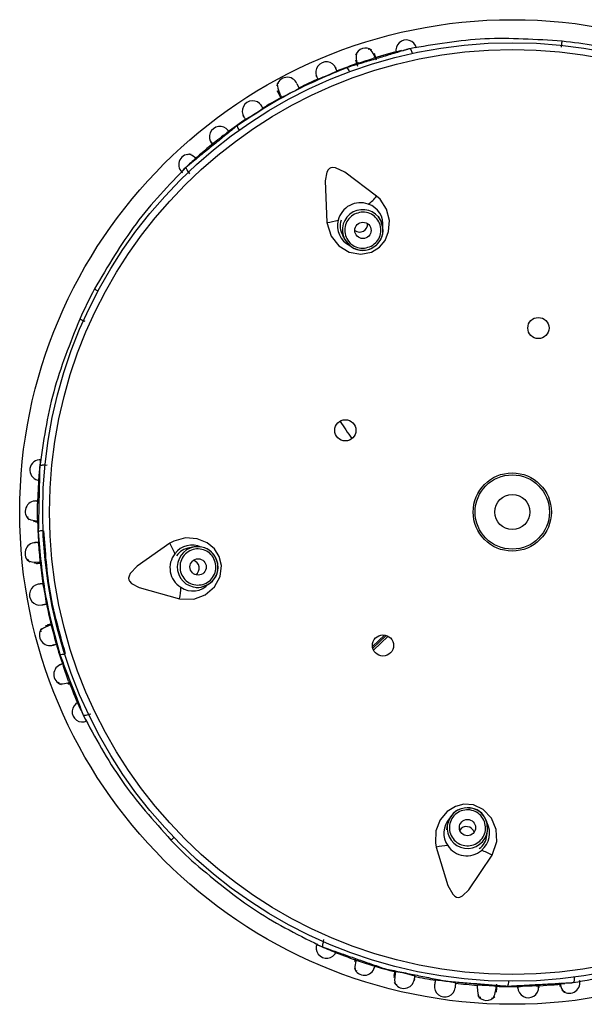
# Model space of a CAD drawing. Header units: millimetres. Extents: x 257.87 to 258.14, y 332.18 to 333.7.
# Tile 2 of 7: x 257.9621 to 257.9967, y 332.7788 to 332.8392. Entities that reach past the tile are written whole.
import ezdxf

# ---------------------------------------------------------------- set-up
doc = ezdxf.new("R2010")
doc.units = ezdxf.units.MM
doc.layers.add('SANINDUSA', color=3, linetype='Continuous')

msp = doc.modelspace()

# ---------------------------------------------------------------- linework, layer by layer
at = {"layer": 'SANINDUSA', "linetype": 'Continuous'}
for p, q in [((257.9778685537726, 332.8348635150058), (257.9779429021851, 332.8347300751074)), ((257.9780545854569, 332.8346014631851), (257.9781229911, 332.8344591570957)), ((257.9724889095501, 332.8297689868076), (257.9724343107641, 332.8298719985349)), ((257.9842017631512, 332.8269070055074), (257.9840701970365, 332.8271552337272)), ((257.9843390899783, 332.8264602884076), (257.9842017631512, 332.8269070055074)), ((257.9818613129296, 332.8259844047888), (257.98199285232, 332.8257362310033)), ((257.9636298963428, 332.811880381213), (257.9637447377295, 332.8119004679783)), ((257.9727606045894, 332.8068703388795), (257.9724838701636, 332.8068219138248)), ((257.9732278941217, 332.8068629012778), (257.9727606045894, 332.8068703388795)), ((257.9729148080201, 332.8043593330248), (257.9731914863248, 332.8044077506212)), ((257.9637383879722, 332.8020448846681), (257.9636302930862, 332.8020180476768)), ((257.9844309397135, 332.8014645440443), (257.9837002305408, 332.8007607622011)), ((257.9845340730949, 332.8014363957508), (257.9837209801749, 332.8006532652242)), ((257.9846534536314, 332.8013873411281), (257.9837679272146, 332.8005344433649)), ((257.9650643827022, 332.7986448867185), (257.9647413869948, 332.7995361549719)), ((257.9664192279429, 332.7966151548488), (257.9663043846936, 332.7965950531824)), ((257.98843256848, 332.7902396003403), (257.9882810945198, 332.7897974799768)), ((257.9882810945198, 332.7897974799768), (257.9882416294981, 332.7895193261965)), ((257.9907168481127, 332.7891681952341), (257.9907563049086, 332.789446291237)), ((257.9806947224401, 332.7826618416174), (257.9807110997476, 332.7827772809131)), ((257.9850295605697, 332.7805505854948), (257.9850025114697, 332.7804425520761)), ((257.9951766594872, 332.7800370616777), (257.9951903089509, 332.7799086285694))]:
    msp.add_line(p, q, dxfattribs=at)
at = {"layer": 'SANINDUSA', "linetype": 'Continuous', "flags": 128}
for points in [[(257.9838645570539, 332.8368877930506), (257.9838388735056, 332.8369542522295), (257.9836854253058, 332.8372597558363), (257.983548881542, 332.8374168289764), (257.9834372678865, 332.8373987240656)], [(257.9839386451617, 332.8367403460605), (257.98387935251, 332.8369359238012), (257.9838175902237, 332.837138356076)], [(257.9861418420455, 332.8371519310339), (257.9861276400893, 332.8372032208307), (257.9861075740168, 332.8372634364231), (257.9860855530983, 332.8373175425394), (257.9860623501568, 332.8373636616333), (257.9860387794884, 332.8374001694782), (257.9860156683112, 332.8374257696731), (257.9859938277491, 332.8374395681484), (257.9859740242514, 332.837441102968)], [(257.9826515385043, 332.8367545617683), (257.9827208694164, 332.8365546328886), (257.9827876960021, 332.8363619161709)], [(257.9779429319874, 332.8353238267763), (257.9778499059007, 332.8352652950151), (257.9778891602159, 332.8350214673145), (257.9780458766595, 332.8346195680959), (257.9780545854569, 332.8346014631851)], [(257.9778991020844, 332.8347558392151), (257.9778743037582, 332.8348531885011), (257.9779156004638, 332.834850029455)], [(257.9728887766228, 332.8307026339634), (257.9728668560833, 332.8307230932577), (257.9726341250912, 332.8308976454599), (257.9724573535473, 332.8309709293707), (257.972354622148, 332.8309221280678)], [(257.9839515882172, 332.8284018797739), (257.9819937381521, 332.8298676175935), (257.9814362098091, 332.8301280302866), (257.9812715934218, 332.8301531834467), (257.9811475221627, 332.8301376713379), (257.9810521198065, 332.83009137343), (257.9809761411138, 332.8300181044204), (257.9808900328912, 332.8298609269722), (257.9807896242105, 332.8293348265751), (257.9808961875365, 332.8267824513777)], [(257.9808961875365, 332.8267824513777), (257.9811551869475, 332.8259349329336), (257.9816236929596, 332.8253491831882), (257.982263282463, 332.8249606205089), (257.9829795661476, 332.8248252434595), (257.9836398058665, 332.8249524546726), (257.9841279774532, 332.8252620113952), (257.9844674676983, 332.8256828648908), (257.9846884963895, 332.8262337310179), (257.9847394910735, 332.8268965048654), (257.9845657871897, 332.8275888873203), (257.9841590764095, 332.8282071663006), (257.9839515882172, 332.8284018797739)], [(257.9843285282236, 332.8264591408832), (257.9843167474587, 332.8265919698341), (257.9842020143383, 332.8269065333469)], [(257.9819926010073, 332.8257367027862), (257.98221047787, 332.825442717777), (257.9824176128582, 332.8252852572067)], [(257.9819928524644, 332.8257362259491), (257.9823002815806, 332.8253593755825), (257.9824116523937, 332.8252774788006)], [(257.9666515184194, 332.8226996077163), (257.9666517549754, 332.8226994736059), (257.966665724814, 332.8226920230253), (257.9666928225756, 332.8226775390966), (257.9667318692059, 332.8226566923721), (257.9667811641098, 332.8226303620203), (257.96683856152, 332.8225996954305), (257.9668702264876, 332.8225827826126)], [(257.9625409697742, 332.80873096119), (257.9625564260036, 332.8086171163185), (257.9627488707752, 332.8085333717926), (257.9630907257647, 332.8084793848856), (257.9631648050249, 332.8084750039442)], [(257.9629171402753, 332.8084387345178), (257.9631286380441, 332.8084428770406), (257.9631380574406, 332.8084430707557)], [(257.9712615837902, 332.8070943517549), (257.9692625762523, 332.8056852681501), (257.9688426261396, 332.8052354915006), (257.9687678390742, 332.8050867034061), (257.9687442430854, 332.8049639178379), (257.9687588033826, 332.8048588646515), (257.9688049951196, 332.804763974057), (257.9689278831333, 332.8046334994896), (257.9693971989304, 332.80437544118), (257.9718575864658, 332.8036880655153)], [(257.9718575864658, 332.8036880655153), (257.9727436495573, 332.8036724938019), (257.9734455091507, 332.8039370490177), (257.9740127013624, 332.804425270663), (257.9743627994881, 332.8050646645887), (257.9744458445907, 332.8057318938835), (257.9743022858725, 332.8062918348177), (257.974006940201, 332.8067447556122), (257.9735513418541, 332.8071251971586), (257.9729367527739, 332.8073785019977), (257.9722245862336, 332.8074272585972), (257.9715108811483, 332.8072315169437), (257.9712615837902, 332.8070943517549)], [(257.9732257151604, 332.8068525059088), (257.9730957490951, 332.8068823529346), (257.972761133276, 332.8068704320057)], [(257.9625654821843, 332.8061254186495), (257.9625833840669, 332.8060140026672), (257.9628026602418, 332.8059504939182), (257.9631944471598, 332.8059321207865), (257.963319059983, 332.8059369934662)], [(257.9630759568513, 332.8058565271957), (257.962972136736, 332.805871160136), (257.9629915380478, 332.8059243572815)], [(257.9731909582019, 332.8044076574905), (257.9735378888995, 332.8045240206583), (257.9737516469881, 332.804672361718)], [(257.9731914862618, 332.8044077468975), (257.973644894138, 332.8045836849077), (257.9737572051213, 332.8046642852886)], [(257.9639914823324, 332.8020815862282), (257.9638747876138, 332.8020447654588), (257.9635162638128, 332.8018970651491), (257.9633322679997, 332.8017650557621), (257.9633512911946, 332.8016558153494)], [(257.9644309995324, 332.7985800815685), (257.9644844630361, 332.7984783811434), (257.9646939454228, 332.7984655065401), (257.9650336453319, 332.7985317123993), (257.9651047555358, 332.7985529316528)], [(257.9662922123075, 332.796589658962), (257.9662430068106, 332.796569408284), (257.9661831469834, 332.7965483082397), (257.9661269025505, 332.7965324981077), (257.9660762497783, 332.7965225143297), (257.9660329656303, 332.7965187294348), (257.965998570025, 332.7965212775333), (257.9659742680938, 332.7965300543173), (257.965960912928, 332.7965447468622)], [(257.9910285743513, 332.7879552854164), (257.9913171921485, 332.7887931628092), (257.9912824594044, 332.7895424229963), (257.9909934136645, 332.7902327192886), (257.9904935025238, 332.7907632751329), (257.9898845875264, 332.7910484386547), (257.9893076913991, 332.7910849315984), (257.9887856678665, 332.790944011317), (257.9882830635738, 332.7906282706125), (257.9878522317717, 332.7901220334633), (257.9875857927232, 332.7894597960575), (257.9875514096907, 332.7887205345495), (257.9876048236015, 332.7884410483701)], [(257.9884417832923, 332.7902343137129), (257.9883732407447, 332.7901199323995), (257.9882811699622, 332.7897980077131)], [(257.9907562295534, 332.7894457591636), (257.9907527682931, 332.7898116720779), (257.9906777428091, 332.7900608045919)], [(257.9907563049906, 332.7894462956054), (257.9907290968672, 332.7899318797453), (257.9906871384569, 332.7900635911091)], [(257.9713387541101, 332.7888789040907), (257.9713389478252, 332.7888790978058), (257.9713503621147, 332.7888900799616), (257.9713725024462, 332.7889113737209), (257.9714044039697, 332.7889420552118), (257.9714446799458, 332.7889808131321), (257.971491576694, 332.789025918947), (257.9715174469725, 332.7890508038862)], [(257.9876048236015, 332.7884410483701), (257.9883272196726, 332.7861044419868), (257.9886252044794, 332.7855660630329), (257.988743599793, 332.7854489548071), (257.9888530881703, 332.7853885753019), (257.9889574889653, 332.7853699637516), (257.9890620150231, 332.7853845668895), (257.989224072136, 332.7854611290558), (257.9896145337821, 332.7858277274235), (257.9910285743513, 332.7879552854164)], [(257.9806897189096, 332.7826495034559), (257.9806710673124, 332.7825996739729), (257.9806519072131, 332.7825391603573), (257.9806379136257, 332.7824824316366), (257.980629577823, 332.7824314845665), (257.9806271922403, 332.7823881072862), (257.9806308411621, 332.7823538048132), (257.9806403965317, 332.7823297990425), (257.9806555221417, 332.7823169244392)], [(257.9826638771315, 332.7815428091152), (257.9826515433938, 332.7815487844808), (257.9826456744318, 332.7815704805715)], [(257.9826873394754, 332.7815246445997), (257.9826690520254, 332.7814557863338), (257.9826136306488, 332.7811184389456), (257.9826317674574, 332.7809111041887), (257.9827327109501, 332.7808601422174)], [(257.9851159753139, 332.7807912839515), (257.985093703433, 332.7806709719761), (257.9850558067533, 332.7802850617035), (257.9850859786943, 332.7800606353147), (257.9851913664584, 332.7800261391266)], [(257.9901256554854, 332.779977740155), (257.9901246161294, 332.7798553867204), (257.9901543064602, 332.7794687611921), (257.9902229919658, 332.7792529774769), (257.990332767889, 332.7792373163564)], [(257.9909928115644, 332.7791947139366), (257.9911072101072, 332.7791966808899), (257.991201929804, 332.7794053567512), (257.9912755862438, 332.7797914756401), (257.9912883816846, 332.7799172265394)], [(257.9913053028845, 332.779555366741), (257.9913133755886, 332.7798019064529), (257.9913210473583, 332.7800361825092)], [(257.9952024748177, 332.7800771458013), (257.9952081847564, 332.7800477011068), (257.9952938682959, 332.7797696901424), (257.9953938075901, 332.7796065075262), (257.9955056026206, 332.779585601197)]]:
    msp.add_lwpolyline(points, dxfattribs=at)
at = {"layer": 'SANINDUSA', "linetype": 'Continuous'}
for centre, radius in [((257.9922702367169, 332.8090149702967), 0.03020728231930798), ((257.9922702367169, 332.8090149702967), 0.0287966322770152), ((257.9922702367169, 332.8090149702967), 0.02837947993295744), ((257.983111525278, 332.8262955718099), 0.0004994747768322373), ((257.9938716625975, 332.8203019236), 0.000650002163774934), ((257.9820306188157, 332.8140258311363), 0.0006500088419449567), ((257.9922702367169, 332.8090149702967), 0.002400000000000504), ((257.9922702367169, 332.8090149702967), 0.002279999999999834), ((257.9922702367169, 332.8090149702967), 0.001080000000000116), ((257.9730052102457, 332.805644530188), 0.0004994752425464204), ((257.984340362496, 332.8008249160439), 0.000649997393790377), ((257.9895225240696, 332.7896513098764), 0.0004994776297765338)]:
    msp.add_circle(centre, radius, dxfattribs=at)
for centre, radius, start, end in [((257.9857688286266, 332.8373456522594), 0.0006341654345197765, 12.57492429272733, 193.3593919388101), ((257.9922702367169, 332.8090149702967), 0.0290464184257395, 79.89040341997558, 83.96111201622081), ((257.9832686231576, 332.8368434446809), 0.000638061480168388, 52.95095905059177, 161.7744777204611), ((257.983654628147, 332.8369149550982), 0.0009712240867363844, 165.6198391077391, 203.3967530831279), ((257.9922702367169, 332.8090149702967), 0.02911556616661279, 103.4884769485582, 106.9913611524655), ((257.9808589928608, 332.8359968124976), 0.0006391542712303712, 22.58574211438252, 203.3497596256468), ((257.9922702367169, 332.8090149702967), 0.02911556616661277, 108.8662216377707, 111.7882568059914), ((257.7424545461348, 333.5815436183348), 0.7828053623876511, 287.8847112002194, 287.9543057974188), ((257.9714481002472, 332.8582121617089), 0.0243223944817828, 291.5999903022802, 294.4161963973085), ((257.9816530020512, 332.8358338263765), 0.0006629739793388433, 16.84314310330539, 43.1329523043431), ((257.9784670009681, 332.8350352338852), 0.0006539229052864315, 23.71291259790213, 169.2875855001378), ((257.9922702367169, 332.8090149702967), 0.0291155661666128, 114.0602297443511, 116.6971710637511), ((257.9741893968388, 332.8431279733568), 0.009523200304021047, 294.101500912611, 301.7493480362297), ((257.9763470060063, 332.8336053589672), 0.0006391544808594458, 32.58567422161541, 213.3501652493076), ((257.9922702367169, 332.8090149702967), 0.02911556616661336, 119.1082127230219, 121.7853190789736), ((257.963259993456, 332.8537882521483), 0.02425046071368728, 301.5971494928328, 304.4221979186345), ((257.9922702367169, 332.8090149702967), 0.02911556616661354, 124.0641986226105, 126.9374667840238), ((257.9743349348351, 332.8320334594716), 0.0006366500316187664, 37.5821366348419, 218.3533611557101), ((257.98262876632, 332.8210597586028), 0.01368706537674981, 124.4544664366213, 129.072236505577), ((257.9760361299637, 332.8328567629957), 0.0006629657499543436, 192.7158438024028, 219.0068529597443), ((257.9922702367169, 332.8090149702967), 0.0291155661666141, 128.8579676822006, 131.9636615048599), ((257.9724590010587, 332.8303256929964), 0.0006416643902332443, 79.76452525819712, 226.0213875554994), ((257.9922702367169, 332.8090149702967), 0.0291155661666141, 131.9636615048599, 132.8271736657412), ((257.9922702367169, 332.8090149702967), 0.02911556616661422, 132.8271736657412, 134.0737989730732), ((257.9817711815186, 332.8301297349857), 0.002782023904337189, 306.84757620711, 321.6050654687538), ((257.9829550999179, 332.8265899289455), 0.001400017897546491, 69.7561644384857, 166.0932968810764), ((257.983098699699, 332.8263189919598), 0.001250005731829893, 28.06107109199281, 207.7886027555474), ((257.9830295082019, 332.8266584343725), 0.001310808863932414, 352.8182608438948, 71.771972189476), ((257.9806903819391, 332.8295565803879), 0.002781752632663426, 274.2428560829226, 289.0018912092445), ((257.9828874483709, 332.8265748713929), 0.001338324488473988, 164.7713434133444, 244.3599664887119), ((257.9827673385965, 332.8265594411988), 0.001060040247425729, 160.2686478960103, 212.5234655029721), ((257.9829081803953, 332.8266744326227), 0.0004859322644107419, 233.4053499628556, 298.146564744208), ((257.9829323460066, 332.826661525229), 0.0004634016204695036, 296.2645116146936, 5.552885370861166), ((257.9830970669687, 332.826324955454), 0.001249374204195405, 297.8628117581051, 6.218507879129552), ((257.983179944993, 332.8262911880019), 0.001160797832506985, 300.6934698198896, 8.319180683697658), ((257.9830946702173, 332.8263247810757), 0.001250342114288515, 236.888865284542, 297.9636427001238), ((257.9830899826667, 332.826173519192), 0.001114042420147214, 232.8761038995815, 307.7792537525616), ((257.9922702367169, 332.8090149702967), 0.02904641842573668, 151.8904034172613, 155.9552051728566), ((257.993882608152, 332.821914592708), 0.01419999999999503, 211.1097192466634, 216.1783898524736), ((257.9633136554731, 332.8115897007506), 0.0006312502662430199, 84.23508101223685, 257.7170438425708), ((257.9922702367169, 332.8090149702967), 0.02911556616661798, 173.7745550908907, 174.9212492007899), ((257.9922702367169, 332.8090149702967), 0.02911556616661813, 175.7267770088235, 178.987150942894), ((257.9922702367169, 332.8090149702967), 0.02911556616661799, 174.9212492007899, 175.7267770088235), ((257.9630484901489, 332.8090446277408), 0.0006469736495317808, 85.96779307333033, 231.7077660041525), ((257.5414924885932, 332.8096715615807), 0.4216671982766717, 359.8512214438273, 359.9804254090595), ((257.9922702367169, 332.8090149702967), 0.02911556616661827, 180.8582017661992, 183.7834850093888), ((257.9634831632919, 332.8072044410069), 0.0006633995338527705, 88.85086899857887, 115.1238893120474), ((257.9630391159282, 332.8064862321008), 0.0006510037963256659, 90.6608624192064, 236.385815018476), ((257.939080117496, 332.8044169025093), 0.02428877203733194, 3.599279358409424, 6.41991875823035), ((257.9689448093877, 332.8055547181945), 0.002781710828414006, 18.84712240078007, 33.60638762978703), ((257.9726430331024, 332.8056524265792), 0.001333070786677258, 65.44143536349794, 143.0728874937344), ((257.9726769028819, 332.8055867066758), 0.001400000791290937, 141.7554764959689, 238.0938502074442), ((257.9725723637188, 332.8057543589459), 0.001057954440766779, 94.73909822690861, 146.9499037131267), ((257.9729789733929, 332.8056395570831), 0.001250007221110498, 100.0608674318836, 279.788360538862), ((257.973030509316, 332.8057082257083), 0.001160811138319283, 12.69409476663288, 80.31895278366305), ((257.9729724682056, 332.8056395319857), 0.00124975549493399, 9.874109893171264, 78.20673553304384), ((257.9922702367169, 332.8090149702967), 0.02911556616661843, 186.0637014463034, 188.7059260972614), ((257.9726017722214, 332.8055871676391), 0.0004634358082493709, 8.266195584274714, 77.55094108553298), ((257.9731146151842, 332.8055863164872), 0.001114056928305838, 304.8767217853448, 19.77918098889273), ((257.9729721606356, 332.8056375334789), 0.001250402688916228, 308.8904499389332, 9.96191192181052), ((257.9725820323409, 332.8055682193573), 0.0004859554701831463, 305.4057427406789, 10.14277132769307), ((257.9632998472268, 332.8039459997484), 0.0006416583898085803, 99.58894192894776, 280.3472690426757), ((257.9542329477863, 332.8023594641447), 0.009529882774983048, 6.103860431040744, 13.74634638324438), ((257.9726787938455, 332.805489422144), 0.001319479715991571, 235.7908115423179, 318.2768938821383), ((257.9691557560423, 332.8043495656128), 0.002781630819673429, 346.2426692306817, 1.002333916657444), ((257.9922702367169, 332.8090149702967), 0.02911556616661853, 191.10840554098, 193.7784506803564), ((257.9435526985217, 332.7960158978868), 0.02132318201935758, 13.41091217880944, 16.59681125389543), ((257.9639176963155, 332.8014681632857), 0.0006508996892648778, 142.6672558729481, 289.2261157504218), ((257.9922702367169, 332.8090149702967), 0.0291155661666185, 196.0595013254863, 199.0042192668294), ((257.9645787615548, 332.8009427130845), 0.0006627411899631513, 264.7119544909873, 291.0115974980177), ((257.9648006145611, 332.7990484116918), 0.0006469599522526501, 105.9662543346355, 251.708981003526), ((257.9922702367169, 332.8090149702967), 0.02911556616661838, 200.8695339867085, 204.1175579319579), ((257.9659103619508, 332.7967653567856), 0.0006341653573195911, 114.5749489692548, 295.3603214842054), ((257.9922702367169, 332.8090149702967), 0.02911556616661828, 204.1175579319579, 204.9195657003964), ((257.9922702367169, 332.8090149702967), 0.02911556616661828, 204.9195657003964, 206.0739634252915), ((257.9895170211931, 332.7896188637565), 0.001249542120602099, 81.86788772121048, 150.2132108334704), ((257.9894697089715, 332.789695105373), 0.001160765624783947, 84.69230328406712, 152.3203092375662), ((257.989611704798, 332.7897374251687), 0.001114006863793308, 16.87501613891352, 91.78086617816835), ((257.9895189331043, 332.7896177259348), 0.001250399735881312, 20.89019411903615, 81.96198949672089), ((257.9894030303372, 332.7893093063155), 0.001333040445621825, 137.4403040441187, 215.0737851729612), ((257.9895190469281, 332.7896243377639), 0.001250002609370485, 172.0378763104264, 351.8113171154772), ((257.989452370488, 332.7892499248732), 0.0004634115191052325, 80.2651179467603, 149.5528625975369), ((257.9894642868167, 332.7892252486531), 0.0004859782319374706, 17.40820913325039, 82.14206059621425), ((257.9894760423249, 332.7893212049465), 0.001399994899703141, 310.0939771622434, 26.6831015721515), ((257.9922702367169, 332.8090149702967), 0.02904641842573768, 223.8904034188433, 227.9596137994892), ((257.9896458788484, 332.7892355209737), 0.001060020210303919, 304.2682511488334, 356.5239180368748), ((257.9883532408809, 332.7857615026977), 0.002782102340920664, 90.84826970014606, 105.6054485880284), ((257.9894760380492, 332.7893212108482), 0.001400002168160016, 213.7554724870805, 310.0939554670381), ((257.989564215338, 332.7855893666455), 0.00278243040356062, 58.24502609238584, 73.00042445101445), ((257.9808776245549, 332.7822735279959), 0.0006341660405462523, 156.5744705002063, 337.3608964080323), ((257.9922702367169, 332.8090149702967), 0.02911556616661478, 245.7761972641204, 246.826372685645), ((257.9922702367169, 332.8090149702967), 0.02911556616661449, 246.826372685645, 247.8871055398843), ((257.9922702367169, 332.8090149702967), 0.02911556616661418, 247.8871055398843, 250.7592450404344), ((257.9831955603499, 332.7812384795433), 0.000646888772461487, 199.3426667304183, 345.9245199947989), ((257.9943350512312, 332.8145380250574), 0.035003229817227, 250.5882527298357, 252.297346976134), ((257.9922702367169, 332.8090149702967), 0.02911556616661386, 252.8629855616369, 255.7776854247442), ((257.9856229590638, 332.7804381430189), 0.0006508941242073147, 204.665872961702, 351.227109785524), ((257.984585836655, 332.7757118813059), 0.005112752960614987, 70.34463276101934, 84.31749034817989), ((257.9922702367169, 332.8090149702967), 0.02911556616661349, 258.0578734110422, 260.7348623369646), ((257.9881387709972, 332.7798960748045), 0.0006416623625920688, 171.5879571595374, 352.3470971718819), ((257.9870335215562, 332.7721057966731), 0.008196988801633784, 77.48120827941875, 86.36871145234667), ((257.9922702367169, 332.8090149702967), 0.02911556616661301, 263.1157865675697, 265.7812005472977), ((257.9896292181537, 332.7594784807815), 0.02050813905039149, 85.37063657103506, 88.60328904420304), ((257.9922702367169, 332.8090149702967), 0.02911556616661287, 268.055022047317, 270.9935018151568), ((257.9913899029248, 332.7801844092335), 0.0006631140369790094, 336.7193104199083, 3.00474387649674), ((257.993250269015, 332.7798505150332), 0.0006366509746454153, 181.5827163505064, 2.352753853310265), ((258.0249457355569, 331.8344003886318), 0.9460510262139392, 91.89112908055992, 91.94869367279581), ((257.9922702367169, 332.8090149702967), 0.02911556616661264, 272.8676753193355, 276.3602427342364), ((257.9957717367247, 332.7801294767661), 0.0006416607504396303, 223.7638939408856, 10.02113543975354), ((257.9906945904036, 332.7796868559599), 0.0006407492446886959, 211.9506586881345, 320.7692822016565)]:
    msp.add_arc(centre, radius, start, end, dxfattribs=at)
for points, knots in [([(257.9953269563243, 332.8378982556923), (257.9937350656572, 332.8380061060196), (257.9905520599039, 332.8382217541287), (257.987499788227, 332.837701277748), (257.9859740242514, 332.837441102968)], [0, 0, 0, 0, 0.500121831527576, 1, 1, 1, 1]), ([(257.9952892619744, 332.8375420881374), (257.9952916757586, 332.8375670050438), (257.995296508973, 332.8376168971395), (257.995303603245, 332.837688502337), (257.9953101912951, 332.8377537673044), (257.9953159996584, 332.8378097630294), (257.9953207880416, 332.8378541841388), (257.9953243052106, 332.8378846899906), (257.9953265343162, 332.8379013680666), (257.9953268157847, 332.8378992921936), (257.9953269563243, 332.8378982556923)], [0, 0, 0, 0, 0.1247923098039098, 0.2498765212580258, 0.3749839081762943, 0.4999997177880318, 0.6250079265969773, 0.7501147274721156, 0.8752301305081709, 1, 1, 1, 1]), ([(257.9821368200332, 332.8362870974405), (257.9809577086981, 332.835793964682), (257.9785994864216, 332.8348076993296), (257.9764594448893, 332.8334097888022), (257.9753894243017, 332.8327108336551)], [0, 0, 0, 0, 0.5000000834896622, 0.9999999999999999, 0.9999999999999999, 0.9999999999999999, 0.9999999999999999]), ([(257.9814452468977, 332.8362520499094), (257.9814398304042, 332.8362656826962), (257.9814023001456, 332.8363601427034), (257.9814283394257, 332.8362946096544), (257.9814506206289, 332.8362385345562)], [0, 0, 0, 0, 0.1443233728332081, 1, 1, 1, 1]), ([(257.9802735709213, 332.8357403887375), (257.9802486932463, 332.8357958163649), (257.9802195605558, 332.8358607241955), (257.9802921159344, 332.8356990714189), (257.9803241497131, 332.835627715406), (257.9803507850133, 332.8355683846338)], [0, 0, 0, 0, 0.4962997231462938, 0.5811855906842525, 1, 1, 1, 1]), ([(257.9779276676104, 332.8347046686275), (257.9779142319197, 332.8347287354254), (257.977881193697, 332.8347879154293), (257.9780048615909, 332.8345664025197), (257.978078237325, 332.8344349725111)], [0, 0, 0, 0, 0.4066711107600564, 1, 1, 1, 1]), ([(257.9768800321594, 332.8339585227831), (257.9768723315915, 332.8339710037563), (257.9768189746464, 332.834057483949), (257.9768559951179, 332.8339974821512), (257.9768876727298, 332.8339461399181)], [0, 0, 0, 0, 0.1443217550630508, 1, 1, 1, 1]), ([(257.975815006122, 332.8332511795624), (257.9757808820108, 332.8333014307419), (257.9757409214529, 332.8333602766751), (257.9758404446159, 332.8332137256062), (257.9758843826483, 332.8331489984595), (257.9759209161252, 332.8330951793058)], [0, 0, 0, 0, 0.496299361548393, 0.5811843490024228, 1, 1, 1, 1]), ([(257.9748997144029, 332.8323408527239), (257.9748586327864, 332.8323960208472), (257.9747773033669, 332.8325052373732), (257.9748202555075, 332.8324475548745), (257.9748415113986, 332.8324190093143)], [0, 0, 0, 0, 0.5051261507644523, 1, 1, 1, 1]), ([(257.9738374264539, 332.831636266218), (257.9738126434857, 332.831666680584), (257.9737710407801, 332.8317177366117), (257.9738390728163, 332.8316342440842), (257.9738665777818, 332.8316004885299)], [0, 0, 0, 0, 0.5957056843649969, 0.9999999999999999, 0.9999999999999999, 0.9999999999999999, 0.9999999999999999]), ([(257.972280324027, 332.8301831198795), (257.9712084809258, 332.8290664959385), (257.9690642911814, 332.8268327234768), (257.9674559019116, 332.8240775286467), (257.9666515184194, 332.8226996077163)], [0, 0, 0, 0, 0.4998825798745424, 1, 1, 1, 1]), ([(257.9720150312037, 332.8298623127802), (257.971998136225, 332.8298796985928), (257.971964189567, 332.8299146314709), (257.9720142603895, 332.8298631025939), (257.972039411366, 332.8298372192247)], [0, 0, 0, 0, 0.4976919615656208, 1, 1, 1, 1]), ([(257.9724343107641, 332.8298719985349), (257.9724092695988, 332.8299011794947), (257.9723682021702, 332.8299490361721), (257.9723226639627, 332.8300147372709), (257.972292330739, 332.8300674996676), (257.9722737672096, 332.8301131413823), (257.9722643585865, 332.830156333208), (257.972274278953, 332.8301729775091), (257.972280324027, 332.8301831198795)], [0, 0, 0, 0, 0.214990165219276, 0.3525831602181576, 0.5003529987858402, 0.6481929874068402, 0.7856228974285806, 1, 1, 1, 1]), ([(257.9825866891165, 332.8272850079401), (257.9824663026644, 332.8272023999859), (257.9822255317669, 332.8270371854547), (257.9820192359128, 332.8266386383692), (257.9819724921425, 332.8262004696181), (257.9820994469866, 332.8257761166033), (257.98237935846, 332.8254328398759), (257.9827682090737, 332.8252255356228), (257.9832138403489, 332.8251725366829), (257.9834857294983, 332.8252790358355), (257.9836216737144, 332.8253322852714)], [0, 0, 0, 0, 0.1250005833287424, 0.2499990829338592, 0.3750019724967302, 0.4999994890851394, 0.6249997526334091, 0.7500008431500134, 0.8750007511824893, 1, 1, 1, 1]), ([(257.9836216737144, 332.8253322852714), (257.9837418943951, 332.8254147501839), (257.9839823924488, 332.8255797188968), (257.9841887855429, 332.8259777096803), (257.9842359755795, 332.8264157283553), (257.9841093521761, 332.826840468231), (257.9838293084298, 332.8271843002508), (257.9834400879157, 332.8273918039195), (257.9829943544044, 332.8274447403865), (257.9827225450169, 332.8273382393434), (257.9825866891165, 332.8272850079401)], [0, 0, 0, 0, 0.1248191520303, 0.249697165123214, 0.3746570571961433, 0.4997358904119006, 0.6249200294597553, 0.7500610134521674, 0.8750753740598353, 1, 1, 1, 1]), ([(257.9657451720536, 332.8208475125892), (257.9651506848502, 332.8193668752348), (257.9639619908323, 332.8164062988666), (257.9635137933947, 332.8133425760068), (257.9632897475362, 332.8118110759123)], [0, 0, 0, 0, 0.5001179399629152, 1, 1, 1, 1]), ([(257.9660722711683, 332.8207016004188), (257.9660493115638, 332.8207115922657), (257.9660033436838, 332.8207315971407), (257.9659374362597, 332.8207604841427), (257.9658774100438, 332.8207869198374), (257.9658259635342, 332.8208097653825), (257.9657852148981, 332.8208280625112), (257.9657572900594, 332.8208408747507), (257.9657421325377, 332.8208481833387), (257.9657441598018, 332.8208477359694), (257.9657451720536, 332.8208475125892)], [0, 0, 0, 0, 0.1248211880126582, 0.2499069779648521, 0.3750006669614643, 0.5000040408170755, 0.6249961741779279, 0.750106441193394, 0.8752233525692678, 1, 1, 1, 1]), ([(257.9636298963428, 332.811880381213), (257.9635902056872, 332.8118822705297), (257.9635263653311, 332.8118853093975), (257.9634469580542, 332.8118807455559), (257.9633885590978, 332.8118724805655), (257.9633422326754, 332.811859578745), (257.9633016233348, 332.8118406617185), (257.9632942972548, 332.8118224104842), (257.9632897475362, 332.8118110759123)], [0, 0, 0, 0, 0.2221443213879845, 0.3573075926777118, 0.5003397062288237, 0.6433976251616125, 0.7785390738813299, 1, 1, 1, 1]), ([(257.9631948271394, 332.8096876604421), (257.9631261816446, 332.8096892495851), (257.9629893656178, 332.8096924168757), (257.9630619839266, 332.8096907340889), (257.9630981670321, 332.8096898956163)], [0, 0, 0, 0, 0.5017357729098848, 1, 1, 1, 1]), ([(257.9632014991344, 332.8078050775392), (257.9633061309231, 332.8065312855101), (257.963515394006, 332.8039837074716), (257.9641835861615, 332.8015164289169), (257.9645176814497, 332.8002827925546)], [0, 0, 0, 0, 0.5000011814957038, 1, 1, 1, 1]), ([(257.9648687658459, 332.8003417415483), (257.9645155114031, 332.8015728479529), (257.9638090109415, 332.8040350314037), (257.9636375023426, 332.806590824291), (257.9635517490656, 332.8078687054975)], [0, 0, 0, 0, 0.5000059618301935, 1, 1, 1, 1]), ([(257.9632240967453, 332.807149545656), (257.9631589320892, 332.8071453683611), (257.9630808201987, 332.8071403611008), (257.9629035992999, 332.8071289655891), (257.9629750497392, 332.8071335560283), (257.9630362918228, 332.8071374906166)], [0, 0, 0, 0, 0.4182984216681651, 0.501408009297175, 1, 1, 1, 1]), ([(257.9740789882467, 332.8058320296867), (257.9740377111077, 332.8059718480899), (257.9739551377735, 332.8062515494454), (257.9736404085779, 332.8065708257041), (257.9732384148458, 332.8067510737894), (257.9727953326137, 332.8067618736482), (257.9723817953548, 332.8066017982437), (257.9720641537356, 332.8062957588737), (257.9718760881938, 332.8058881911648), (257.9718933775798, 332.8055967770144), (257.9719020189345, 332.8054511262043)], [0, 0, 0, 0, 0.1248181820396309, 0.2496939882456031, 0.3746579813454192, 0.4997347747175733, 0.6249193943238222, 0.7500607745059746, 0.8750786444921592, 1, 1, 1, 1]), ([(257.9719020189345, 332.8054511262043), (257.9719433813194, 332.8053111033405), (257.9720261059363, 332.8050310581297), (257.9723413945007, 332.8047116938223), (257.9727436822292, 332.8045318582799), (257.9731864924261, 332.8045214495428), (257.9735994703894, 332.8046815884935), (257.9739167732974, 332.8049873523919), (257.9741049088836, 332.8053947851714), (257.9740876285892, 332.8056862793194), (257.9740789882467, 332.8058320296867)], [0, 0, 0, 0, 0.1250014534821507, 0.250002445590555, 0.3750007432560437, 0.5000007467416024, 0.6250006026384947, 0.7500008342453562, 0.8749975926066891, 1, 1, 1, 1]), ([(257.9641358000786, 332.8008546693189), (257.9640770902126, 332.8008376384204), (257.9640084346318, 332.8008177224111), (257.9641073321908, 332.8008464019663), (257.9641216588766, 332.8008505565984)], [0, 0, 0, 0, 0.8551361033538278, 1, 1, 1, 1]), ([(257.9647182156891, 332.7997027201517), (257.9646531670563, 332.7996807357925), (257.9645235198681, 332.799636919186), (257.9645923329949, 332.7996601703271), (257.9646266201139, 332.7996717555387)], [0, 0, 0, 0, 0.5017357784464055, 1, 1, 1, 1]), ([(257.965960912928, 332.7965447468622), (257.9666916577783, 332.7951803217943), (257.9681535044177, 332.7924508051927), (257.9702768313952, 332.7900697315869), (257.9713387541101, 332.7888789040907)], [0, 0, 0, 0, 0.4998779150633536, 1, 1, 1, 1]), ([(257.9896759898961, 332.7907304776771), (257.9895302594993, 332.7907344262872), (257.9892387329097, 332.7907423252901), (257.9888378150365, 332.7905416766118), (257.9885421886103, 332.7902150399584), (257.9883949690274, 332.7897969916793), (257.9884194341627, 332.7893542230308), (257.988612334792, 332.7889575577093), (257.9889418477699, 332.7886527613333), (257.9892243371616, 332.7885791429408), (257.9893655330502, 332.7885423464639)], [0, 0, 0, 0, 0.124818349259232, 0.2496930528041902, 0.37465780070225, 0.4997334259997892, 0.624918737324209, 0.7500621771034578, 0.8750742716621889, 1, 1, 1, 1]), ([(257.9893655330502, 332.7885423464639), (257.9895114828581, 332.7885384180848), (257.9898033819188, 332.7885305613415), (257.9902045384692, 332.7887317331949), (257.9904999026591, 332.7890587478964), (257.9906466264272, 332.7894766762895), (257.9906219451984, 332.7899189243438), (257.9904292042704, 332.7903151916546), (257.9900998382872, 332.7906200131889), (257.9898172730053, 332.7906936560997), (257.9896759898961, 332.7907304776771)], [0, 0, 0, 0, 0.1250000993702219, 0.2499997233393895, 0.3750004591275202, 0.5000010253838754, 0.6249990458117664, 0.7500012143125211, 0.8750001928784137, 0.9999999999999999, 0.9999999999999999, 0.9999999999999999, 0.9999999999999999]), ([(257.9728201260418, 332.78744459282), (257.9740446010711, 332.7864216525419), (257.9764929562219, 332.7843762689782), (257.9792682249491, 332.7830032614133), (257.9806555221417, 332.7823169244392)], [0, 0, 0, 0, 0.5001214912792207, 1, 1, 1, 1]), ([(257.9960000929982, 332.7801398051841), (257.9975235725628, 332.7804131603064), (258.0005712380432, 332.7809599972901), (258.0034919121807, 332.7822436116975), (258.0049525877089, 332.7828855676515)], [0, 0, 0, 0, 0.4998841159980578, 1, 1, 1, 1]), ([(257.9838240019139, 332.7810843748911), (257.983812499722, 332.7810463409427), (257.9837932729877, 332.7809827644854), (257.983824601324, 332.7810863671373), (257.9838371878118, 332.7811279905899)], [0, 0, 0, 0, 0.598239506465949, 1, 1, 1, 1]), ([(257.9862670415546, 332.780342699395), (257.9862545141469, 332.7802828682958), (257.9862398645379, 332.78021290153), (257.986260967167, 332.780313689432), (257.9862640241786, 332.7803282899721)], [0, 0, 0, 0, 0.8551359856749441, 1, 1, 1, 1]), ([(257.9960583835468, 332.780482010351), (257.9960614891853, 332.7804436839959), (257.9960665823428, 332.7803808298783), (257.996064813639, 332.7803009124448), (257.9960583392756, 332.7802404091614), (257.9960465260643, 332.7801925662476), (257.9960287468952, 332.7801520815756), (257.9960109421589, 332.7801444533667), (257.9960000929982, 332.7801398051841)], [0, 0, 0, 0, 0.2149919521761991, 0.3525806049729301, 0.5003343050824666, 0.6481866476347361, 0.7856256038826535, 1, 1, 1, 1]), ([(257.9926126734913, 332.7799337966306), (257.9926134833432, 332.7798650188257), (257.9926150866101, 332.7797288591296), (257.992614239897, 332.7798007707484), (257.9926138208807, 332.7798363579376)], [0, 0, 0, 0, 0.5051260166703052, 1, 1, 1, 1]), ([(257.9938862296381, 332.7798794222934), (257.9938884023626, 332.77984024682), (257.9938920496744, 332.7797744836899), (257.9938860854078, 332.7798820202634), (257.9938836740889, 332.7799254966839)], [0, 0, 0, 0, 0.5957057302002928, 0.9999999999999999, 0.9999999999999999, 0.9999999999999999, 0.9999999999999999]), ([(257.9951408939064, 332.7801253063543), (257.9951452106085, 332.7800818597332), (257.9951501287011, 332.7800323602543), (257.9951482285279, 332.7800514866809), (257.9951479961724, 332.7800538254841)], [0, 0, 0, 0, 0.8777187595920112, 0.9999999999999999, 0.9999999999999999, 0.9999999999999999, 0.9999999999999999]), ([(257.9964032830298, 332.7802434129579), (257.9964067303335, 332.7802194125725), (257.9964136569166, 332.780171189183), (257.9964034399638, 332.7802423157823), (257.9963983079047, 332.7802780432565)], [0, 0, 0, 0, 0.4976917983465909, 1, 1, 1, 1])]:
    msp.add_open_spline(points, degree=3, knots=knots, dxfattribs=at)
for points in [[(257.9855481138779, 332.8373130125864), (257.9821368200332, 332.8362870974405)], [(257.9859740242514, 332.837441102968), (257.9855481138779, 332.8373130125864)], [(257.9815203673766, 332.8360630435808), (257.9814452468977, 332.8362520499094)], [(257.9792005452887, 332.8350298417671), (257.9790692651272, 332.8352911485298)], [(257.9769868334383, 332.8337854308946), (257.9768800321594, 332.8339585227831)], [(257.9753894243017, 332.8327108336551), (257.9726203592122, 332.830459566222)], [(257.9726203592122, 332.830459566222), (257.972280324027, 332.8301831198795)], [(257.9632897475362, 332.8118110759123), (257.9632800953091, 332.8113729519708)], [(257.9632800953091, 332.8113729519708), (257.9632014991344, 332.8078050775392)], [(257.96303994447, 332.8084156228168), (257.9631931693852, 332.8084187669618)], [(257.9630907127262, 332.80585812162), (257.9633331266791, 332.8058843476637)], [(257.9634898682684, 332.8046239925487), (257.9632007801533, 332.8045798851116)], [(257.9634226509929, 332.8033162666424), (257.9637088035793, 332.8033727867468)], [(257.9639892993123, 332.802134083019), (257.9637524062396, 332.8020764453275)], [(257.9641216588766, 332.8008505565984), (257.9643163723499, 332.8009070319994)], [(257.9645176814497, 332.8002827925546), (257.9658007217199, 332.7969596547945)], [(257.9650077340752, 332.7984544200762), (257.9651506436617, 332.79850977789)], [(257.9658007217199, 332.7969596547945), (257.965960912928, 332.7965447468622)], [(257.9806555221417, 332.7823169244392), (257.9810753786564, 332.7821702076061)], [(257.9810753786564, 332.7821702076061), (257.9844381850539, 332.780995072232)], [(257.9826456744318, 332.7815704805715), (257.982594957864, 332.7814258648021)], [(257.9844381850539, 332.780995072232), (257.9881858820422, 332.7802280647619)], [(257.9850686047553, 332.7808140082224), (257.9850082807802, 332.780577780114)], [(257.9862640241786, 332.7803282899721), (257.9863055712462, 332.7805267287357)], [(257.9875526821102, 332.7802863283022), (257.9875052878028, 332.779997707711)], [(257.9881858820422, 332.7802280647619), (257.9919990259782, 332.7799223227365)], [(257.9887756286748, 332.7798182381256), (257.9888102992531, 332.780107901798)], [(257.9919990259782, 332.7799223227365), (257.9955625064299, 332.7801160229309)], [(257.9955625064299, 332.7801160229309), (257.9960000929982, 332.7801398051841)]]:
    msp.add_open_spline(points, degree=1, dxfattribs=at)

doc.saveas('drawing.dxf')
